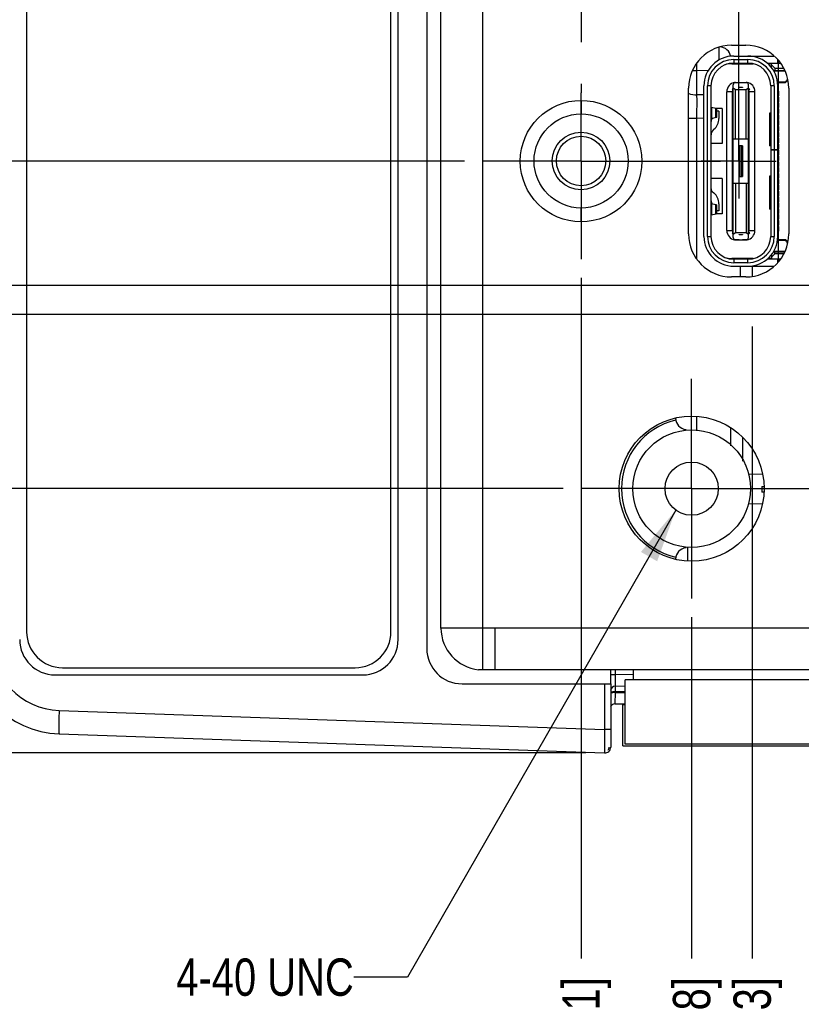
# Model space of a CAD drawing. Header units: inches. Extents: x 0 to 34, y 0 to 22.
# Tile 4 of 39: x 8.1 to 10.7, y 7.4 to 10.7. Entities that reach past the tile are written whole.
import ezdxf

# ---------------------------------------------------------------- set-up
doc = ezdxf.new("R2010")
doc.units = ezdxf.units.IN
doc.header["$LTSCALE"] = 1.87
doc.header["$MEASUREMENT"] = 0
doc.linetypes.add('CENTER', pattern=[0.6, 0.375, -0.075, 0.075, -0.075])
doc.layers.get('0').update_dxf_attribs({"linetype": 'CONTINUOUS'})
for name, color, linetype in [('02___PRT_ALL_AXES', 7, 'CONTINUOUS'), ('DEFAULT_1', 7, 'CENTER'), ('DETAIL', 7, 'CONTINUOUS'), ('DIMENSIONS', 7, 'CONTINUOUS'), ('THREAD', 7, 'CONTINUOUS')]:
    doc.layers.add(name, color=color, linetype=linetype)
doc.styles.get("Standard").update_dxf_attribs({"font": 'txt', "width": 0.8})
doc.dimstyles.new('DIMSTYLE_1', dxfattribs={"dimtxt": 0.125, "dimasz": 0.18, "dimexe": 0.125, "dimexo": 0.0625, "dimgap": 0.03125, "dimtad": 0, "dimtih": 1, "dimtoh": 1, "dimlfac": 0.5, "dimzin": 4, "dimdsep": 46, "dimtxsty": 'STANDARD', "dimblk": '_FILLED', "dimblk1": '_FILLED', "dimblk2": '_FILLED', "dimcen": 0.09, "dimadec": 0, "dimazin": 0, "dimtp": 0.001, "dimtm": 0.001, "dimtfac": 1, "dimtofl": 0, "dimtmove": 0, "dimatfit": 3, "dimldrblk": '_FILLED', "dimfxl": 1, "dimtolj": 1, "dimtzin": 4, "dimarcsym": 0})
doc.dimstyles.new('DIMSTYLE_3', dxfattribs={"dimtxt": 0.125, "dimasz": 0.18, "dimexe": 0.125, "dimexo": 0.0625, "dimgap": 0.03125, "dimtad": 0, "dimtih": 1, "dimtoh": 1, "dimlfac": 0.5, "dimzin": 4, "dimdsep": 46, "dimtxsty": 'STANDARD', "dimblk": '_FILLED', "dimblk1": '_FILLED', "dimblk2": '_FILLED', "dimcen": 0.09, "dimadec": 0, "dimazin": 0, "dimtp": 0.01, "dimtm": 0.01, "dimtfac": 1, "dimtofl": 0, "dimtmove": 0, "dimatfit": 3, "dimldrblk": '_FILLED', "dimfxl": 1, "dimtolj": 1, "dimtzin": 4, "dimarcsym": 0})
doc.dimstyles.get("Standard").update_dxf_attribs({"dimtxt": 0.125, "dimasz": 0.18, "dimexe": 0.125, "dimexo": 0.0625, "dimgap": 0.09, "dimtad": 0, "dimtih": 1, "dimtoh": 1, "dimdec": 3, "dimzin": 4, "dimdsep": 46, "dimtxsty": 'STANDARD', "dimblk": '_FILLED', "dimblk1": '_FILLED', "dimblk2": '_FILLED', "dimcen": 0.09, "dimadec": 0, "dimazin": 0, "dimtol": 1, "dimtp": 0.01, "dimtm": 0.01, "dimtfac": 1, "dimtdec": 3, "dimtofl": 0, "dimtmove": 0, "dimatfit": 3, "dimldrblk": '_FILLED', "dimfxl": 1, "dimtolj": 1, "dimtzin": 4, "dimarcsym": 0})

# ---------------------------------------------------------------- blocks, each defined once
blk = doc.blocks.new('*D0')
at = {"layer": 'DIMENSIONS', "color": 2, "linetype": 'CONTINUOUS'}
blk.add_line((9.9648, 9.7926), (9.9648, 7.5131), dxfattribs=at)
at = {"layer": 'DIMENSIONS', "color": 2, "linetype": 'CONTINUOUS', "insert": (9.9023, 7.4506), "char_height": 0.125, "width": 1.125, "attachment_point": 3, "rotation": 90, "line_spacing_factor": 0.9}
blk.add_mtext('1.03{\\Ftxt.shx;\\W1.000000;\\H0.125000; }[26.1]', dxfattribs=at)
blk = doc.blocks.new('_FILLED')
at = {"color": 0, "linetype": 'BYBLOCK'}
blk.add_solid([(0, 0), (-1, 0.174), (-1, -0.174)], dxfattribs=at)
blk = doc.blocks.new('*D2')
at = {"layer": 'DIMENSIONS', "color": 2, "linetype": 'CONTINUOUS'}
blk.add_line((10.335, 8.6563), (10.335, 7.5131), dxfattribs=at)
at = {"layer": 'DIMENSIONS', "color": 2, "linetype": 'CONTINUOUS', "insert": (10.2725, 7.4506), "char_height": 0.125, "width": 1.125, "attachment_point": 3, "rotation": 90, "line_spacing_factor": 0.9}
blk.add_mtext('1.21{\\Ftxt.shx;\\W1.000000;\\H0.125000; }[30.8]', dxfattribs=at)
blk = doc.blocks.new('*D3')
at = {"layer": 'DIMENSIONS', "color": 2, "linetype": 'CONTINUOUS'}
blk.add_line((10.5379, 9.6294), (10.5379, 7.5131), dxfattribs=at)
at = {"layer": 'DIMENSIONS', "color": 2, "linetype": 'CONTINUOUS', "insert": (10.4754, 7.4506), "char_height": 0.125, "width": 1.125, "attachment_point": 3, "rotation": 90, "line_spacing_factor": 0.9}
blk.add_mtext('1.31{\\Ftxt.shx;\\W1.000000;\\H0.125000; }[33.3]', dxfattribs=at)
blk = doc.blocks.new('*D4')
at = {"layer": 'DIMENSIONS', "color": 2, "linetype": 'CONTINUOUS'}
blk.add_line((11.3638, 8.8989), (11.3638, 7.5131), dxfattribs=at)
at = {"layer": 'DIMENSIONS', "color": 2, "linetype": 'CONTINUOUS', "insert": (11.3013, 7.4506), "char_height": 0.125, "width": 1.125, "attachment_point": 3, "rotation": 90, "line_spacing_factor": 0.9}
blk.add_mtext('1.73{\\Ftxt.shx;\\W1.000000;\\H0.125000; }[43.8]', dxfattribs=at)
blk = doc.blocks.new('*D5')
at = {"layer": 'DIMENSIONS', "color": 2, "linetype": 'CONTINUOUS'}
blk.add_line((12.8268, 9.4819), (12.8268, 7.5131), dxfattribs=at)
at = {"layer": 'DIMENSIONS', "color": 2, "linetype": 'CONTINUOUS', "insert": (12.7643, 7.4506), "char_height": 0.125, "width": 1.125, "attachment_point": 3, "rotation": 90, "line_spacing_factor": 0.9}
blk.add_mtext('2.46{\\Ftxt.shx;\\W1.000000;\\H0.125000; }[62.4]', dxfattribs=at)
blk = doc.blocks.new('*D6')
at = {"layer": 'DIMENSIONS', "color": 2, "linetype": 'CONTINUOUS'}
blk.add_line((14.6988, 9.5799), (14.6988, 7.5131), dxfattribs=at)
at = {"layer": 'DIMENSIONS', "color": 2, "linetype": 'CONTINUOUS', "insert": (14.6363, 7.4506), "char_height": 0.125, "width": 1.125, "attachment_point": 3, "rotation": 90, "line_spacing_factor": 0.9}
blk.add_mtext('3.39{\\Ftxt.shx;\\W1.000000;\\H0.125000; }[86.2]', dxfattribs=at)
blk = doc.blocks.new('*D7')
at = {"layer": 'DIMENSIONS', "color": 2, "linetype": 'CONTINUOUS'}
for p, q in [((14.6688, 11.0819), (14.6688, 10.9289)), ((14.6688, 10.9289), (14.191, 10.7072)), ((14.191, 10.7072), (14.191, 7.5131))]:
    blk.add_line(p, q, dxfattribs=at)
at = {"layer": 'DIMENSIONS', "color": 2, "linetype": 'CONTINUOUS', "insert": (14.1285, 7.4506), "char_height": 0.125, "width": 1.125, "attachment_point": 3, "rotation": 90, "line_spacing_factor": 0.9}
blk.add_mtext('3.38{\\Ftxt.shx;\\W1.000000;\\H0.125000; }[85.8]', dxfattribs=at)
blk = doc.blocks.new('*D8')
at = {"layer": 'DIMENSIONS', "color": 2, "linetype": 'CONTINUOUS'}
blk.add_line((9.9047, 9.0866), (7.101, 9.0866), dxfattribs=at)
at = {"layer": 'DIMENSIONS', "color": 2, "linetype": 'CONTINUOUS', "insert": (7.0385, 9.1491), "char_height": 0.125, "width": 1.025, "attachment_point": 3, "line_spacing_factor": 0.9}
blk.add_mtext('.44{\\Ftxt.shx;\\W1.000000;\\H0.125000; }[11.2]', dxfattribs=at)
blk = doc.blocks.new('*D9')
at = {"layer": 'DIMENSIONS', "color": 2, "linetype": 'CONTINUOUS'}
blk.add_line((9.9812, 8.2013), (7.101, 8.2013), dxfattribs=at)
at = {"layer": 'DIMENSIONS', "color": 2, "linetype": 'CONTINUOUS', "insert": (7.0385, 8.2638), "char_height": 0.125, "width": 0.725, "attachment_point": 3, "line_spacing_factor": 0.9}
blk.add_mtext('.00{\\Ftxt.shx;\\W1.000000;\\H0.125000; }[0]', dxfattribs=at)
blk = doc.blocks.new('*D10')
at = {"layer": 'DIMENSIONS', "color": 2, "linetype": 'CONTINUOUS'}
blk.add_line((14.5111, 9.7676), (7.101, 9.7676), dxfattribs=at)
at = {"layer": 'DIMENSIONS', "color": 2, "linetype": 'CONTINUOUS', "insert": (7.0385, 9.8301), "char_height": 0.125, "width": 1.025, "attachment_point": 3, "line_spacing_factor": 0.9}
blk.add_mtext('.78{\\Ftxt.shx;\\W1.000000;\\H0.125000; }[19.9]', dxfattribs=at)
blk = doc.blocks.new('*D11')
at = {"layer": 'DIMENSIONS', "color": 2, "linetype": 'CONTINUOUS'}
blk.add_line((9.5739, 10.1836), (7.101, 10.1836), dxfattribs=at)
at = {"layer": 'DIMENSIONS', "color": 2, "linetype": 'CONTINUOUS', "insert": (7.0385, 10.2461), "char_height": 0.125, "width": 1.025, "attachment_point": 3, "line_spacing_factor": 0.9}
blk.add_mtext('.99{\\Ftxt.shx;\\W1.000000;\\H0.125000; }[25.2]', dxfattribs=at)
blk = doc.blocks.new('*D12')
at = {"layer": 'DIMENSIONS', "color": 2, "linetype": 'CONTINUOUS'}
blk.add_line((9.5844, 11.2836), (7.101, 11.2836), dxfattribs=at)
at = {"layer": 'DIMENSIONS', "color": 2, "linetype": 'CONTINUOUS', "insert": (7.0385, 11.3461), "char_height": 0.125, "width": 1.125, "attachment_point": 3, "line_spacing_factor": 0.9}
blk.add_mtext('1.54{\\Ftxt.shx;\\W1.000000;\\H0.125000; }[39.1]', dxfattribs=at)
blk = doc.blocks.new('*D13')
at = {"layer": 'DIMENSIONS', "color": 2, "linetype": 'CONTINUOUS'}
for p, q in [((11.8361, 11.2696), (11.7242, 11.1175)), ((14.4811, 11.2696), (11.8361, 11.2696)), ((11.7242, 11.1175), (7.101, 11.1175))]:
    blk.add_line(p, q, dxfattribs=at)
at = {"layer": 'DIMENSIONS', "color": 2, "linetype": 'CONTINUOUS', "insert": (7.0385, 11.18), "char_height": 0.125, "width": 0.925, "attachment_point": 3, "line_spacing_factor": 0.9}
blk.add_mtext('1.53{\\Ftxt.shx;\\W1.000000;\\H0.125000; }[39]', dxfattribs=at)
blk = doc.blocks.new('*D14')
at = {"layer": 'DIMENSIONS', "color": 2, "linetype": 'CONTINUOUS'}
blk.add_line((12.6391, 10.9696), (7.101, 10.9696), dxfattribs=at)
at = {"layer": 'DIMENSIONS', "color": 2, "linetype": 'CONTINUOUS', "insert": (7.0385, 11.0321), "char_height": 0.125, "width": 1.125, "attachment_point": 3, "line_spacing_factor": 0.9}
blk.add_mtext('1.38{\\Ftxt.shx;\\W1.000000;\\H0.125000; }[35.2]', dxfattribs=at)
blk = doc.blocks.new('*D15')
at = {"layer": 'DIMENSIONS', "color": 2, "linetype": 'CONTINUOUS'}
blk.add_line((9.9463, 12.1196), (7.101, 12.1196), dxfattribs=at)
at = {"layer": 'DIMENSIONS', "color": 2, "linetype": 'CONTINUOUS', "insert": (7.0385, 12.1821), "char_height": 0.125, "width": 1.125, "attachment_point": 3, "line_spacing_factor": 0.9}
blk.add_mtext('1.96{\\Ftxt.shx;\\W1.000000;\\H0.125000; }[49.8]', dxfattribs=at)
blk = doc.blocks.new('*D16')
at = {"layer": 'DIMENSIONS', "color": 2, "linetype": 'CONTINUOUS'}
blk.add_line((10.2073, 12.9944), (7.101, 12.9944), dxfattribs=at)
at = {"layer": 'DIMENSIONS', "color": 2, "linetype": 'CONTINUOUS', "insert": (7.0385, 13.0569), "char_height": 0.125, "width": 1.125, "attachment_point": 3, "line_spacing_factor": 0.9}
blk.add_mtext('2.40{\\Ftxt.shx;\\W1.000000;\\H0.125000; }[60.9]', dxfattribs=at)
blk = doc.blocks.new('*D17')
at = {"layer": 'DIMENSIONS', "color": 2, "linetype": 'CONTINUOUS'}
blk.add_line((11.1112, 14.4016), (7.101, 14.4016), dxfattribs=at)
at = {"layer": 'DIMENSIONS', "color": 2, "linetype": 'CONTINUOUS', "insert": (7.0385, 14.4641), "char_height": 0.125, "width": 1.125, "attachment_point": 3, "line_spacing_factor": 0.9}
blk.add_mtext('3.10{\\Ftxt.shx;\\W1.000000;\\H0.125000; }[78.7]', dxfattribs=at)
blk = doc.blocks.new('*D18')
at = {"layer": 'DIMENSIONS', "color": 2, "linetype": 'CONTINUOUS'}
for p, q in [((7.2772, 14.0138), (7.101, 14.0138)), ((7.5957, 13.8696), (7.2772, 14.0138)), ((9.9463, 13.8696), (7.5957, 13.8696))]:
    blk.add_line(p, q, dxfattribs=at)
at = {"layer": 'DIMENSIONS', "color": 2, "linetype": 'CONTINUOUS', "insert": (7.0385, 14.0763), "char_height": 0.125, "width": 0.925, "attachment_point": 3, "line_spacing_factor": 0.9}
blk.add_mtext('2.83{\\Ftxt.shx;\\W1.000000;\\H0.125000; }[72]', dxfattribs=at)
blk = doc.blocks.new('*D19')
at = {"layer": 'DIMENSIONS', "color": 2, "linetype": 'CONTINUOUS'}
blk.add_line((12.6853, 12.7396), (7.101, 12.7396), dxfattribs=at)
at = {"layer": 'DIMENSIONS', "color": 2, "linetype": 'CONTINUOUS', "insert": (7.0385, 12.8021), "char_height": 0.125, "width": 1.125, "attachment_point": 3, "line_spacing_factor": 0.9}
blk.add_mtext('2.27{\\Ftxt.shx;\\W1.000000;\\H0.125000; }[57.6]', dxfattribs=at)
blk = doc.blocks.new('*D20')
at = {"layer": 'DIMENSIONS', "color": 2, "linetype": 'CONTINUOUS'}
blk.add_line((12.6853, 13.8396), (7.101, 13.8396), dxfattribs=at)
at = {"layer": 'DIMENSIONS', "color": 2, "linetype": 'CONTINUOUS', "insert": (7.0385, 13.9021), "char_height": 0.125, "width": 1.125, "attachment_point": 3, "line_spacing_factor": 0.9}
blk.add_mtext('2.82{\\Ftxt.shx;\\W1.000000;\\H0.125000; }[71.6]', dxfattribs=at)
blk = doc.blocks.new('*D21')
at = {"layer": 'DIMENSIONS', "color": 2, "linetype": 'CONTINUOUS'}
blk.add_line((14.4811, 14.2146), (7.101, 14.2146), dxfattribs=at)
at = {"layer": 'DIMENSIONS', "color": 2, "linetype": 'CONTINUOUS', "insert": (7.0385, 14.2771), "char_height": 0.125, "width": 1.125, "attachment_point": 3, "line_spacing_factor": 0.9}
blk.add_mtext('3.01{\\Ftxt.shx;\\W1.000000;\\H0.125000; }[76.4]', dxfattribs=at)
blk = doc.blocks.new('*D22')
at = {"layer": 'DIMENSIONS', "color": 2, "linetype": 'CONTINUOUS'}
blk.add_line((14.1536, 13.3196), (7.101, 13.3196), dxfattribs=at)
at = {"layer": 'DIMENSIONS', "color": 2, "linetype": 'CONTINUOUS', "insert": (7.0385, 13.3821), "char_height": 0.125, "width": 0.925, "attachment_point": 3, "line_spacing_factor": 0.9}
blk.add_mtext('2.56{\\Ftxt.shx;\\W1.000000;\\H0.125000; }[65]', dxfattribs=at)
blk = doc.blocks.new('*D23')
at = {"layer": 'DIMENSIONS', "color": 2, "linetype": 'CONTINUOUS'}
for p, q in [((7.5789, 9.6696), (7.366, 9.5632)), ((12.6391, 9.6696), (7.5789, 9.6696)), ((7.366, 9.5632), (7.101, 9.5632))]:
    blk.add_line(p, q, dxfattribs=at)
at = {"layer": 'DIMENSIONS', "color": 2, "linetype": 'CONTINUOUS', "insert": (7.0385, 9.6257), "char_height": 0.125, "width": 1.025, "attachment_point": 3, "line_spacing_factor": 0.9}
blk.add_mtext('.73{\\Ftxt.shx;\\W1.000000;\\H0.125000; }[18.6]', dxfattribs=at)
blk = doc.blocks.new('*D31')
at = {"layer": 'DIMENSIONS', "color": 2, "linetype": 'CONTINUOUS'}
blk.add_line((17.2625, 10.1541), (17.2625, 7.5131), dxfattribs=at)
at = {"layer": 'DIMENSIONS', "color": 2, "linetype": 'CONTINUOUS', "insert": (17.2, 7.4506), "char_height": 0.125, "width": 1.225, "attachment_point": 3, "rotation": 90, "line_spacing_factor": 0.9}
blk.add_mtext('4.68{\\Ftxt.shx;\\W1.000000;\\H0.125000; }[118.7]', dxfattribs=at)
blk = doc.blocks.new('*D32')
at = {"layer": 'DIMENSIONS', "color": 2, "linetype": 'CONTINUOUS'}
blk.add_line((19.3725, 10.1541), (19.3725, 7.5131), dxfattribs=at)
at = {"layer": 'DIMENSIONS', "color": 2, "linetype": 'CONTINUOUS', "insert": (19.31, 7.4506), "char_height": 0.125, "width": 1.225, "attachment_point": 3, "rotation": 90, "line_spacing_factor": 0.9}
blk.add_mtext('5.73{\\Ftxt.shx;\\W1.000000;\\H0.125000; }[145.5]', dxfattribs=at)
blk = doc.blocks.new('*D33')
at = {"layer": 'DIMENSIONS', "color": 2, "linetype": 'CONTINUOUS'}
blk.add_line((21.4825, 10.1541), (21.4825, 7.5131), dxfattribs=at)
at = {"layer": 'DIMENSIONS', "color": 2, "linetype": 'CONTINUOUS', "insert": (21.42, 7.4506), "char_height": 0.125, "width": 1.225, "attachment_point": 3, "rotation": 90, "line_spacing_factor": 0.9}
blk.add_mtext('6.79{\\Ftxt.shx;\\W1.000000;\\H0.125000; }[172.3]', dxfattribs=at)
blk = doc.blocks.new('*D34')
at = {"layer": 'DIMENSIONS', "color": 2, "linetype": 'CONTINUOUS'}
blk.add_line((23.5925, 10.1541), (23.5925, 7.5131), dxfattribs=at)
at = {"layer": 'DIMENSIONS', "color": 2, "linetype": 'CONTINUOUS', "insert": (23.53, 7.4506), "char_height": 0.125, "width": 1.225, "attachment_point": 3, "rotation": 90, "line_spacing_factor": 0.9}
blk.add_mtext('7.84{\\Ftxt.shx;\\W1.000000;\\H0.125000; }[199.1]', dxfattribs=at)
blk = doc.blocks.new('*D36')
at = {"layer": 'DIMENSIONS', "color": 2, "linetype": 'CONTINUOUS'}
blk.add_line((20.4276, 10.534), (20.4276, 7.5131), dxfattribs=at)
at = {"layer": 'DIMENSIONS', "color": 2, "linetype": 'CONTINUOUS', "insert": (20.3651, 7.4506), "char_height": 0.125, "width": 1.225, "attachment_point": 3, "rotation": 90, "line_spacing_factor": 0.9}
blk.add_mtext('6.26{\\Ftxt.shx;\\W1.000000;\\H0.125000; }[158.9]', dxfattribs=at)

msp = doc.modelspace()

# ---------------------------------------------------------------- linework, layer by layer
at = {"color": 3, "linetype": 'CONTINUOUS'}
for p, q in [((9.6356, 8.4803), (9.6356, 14.8589)), ((9.4956, 8.6196), (9.4956, 14.7196)), ((9.6756, 8.6196), (9.4956, 8.6196)), ((9.6756, 8.6196), (9.6756, 8.4796)), ((9.6356, 8.4803), (9.6217, 8.4803)), ((9.6756, 8.4796), (9.6356, 8.4796)), ((10.1388, 8.4796), (10.1388, 8.4466))]:
    msp.add_line(p, q, dxfattribs=at)
at = {"color": 7, "linetype": 'CONTINUOUS'}
for p, q in [((9.4479, 14.788), (9.4479, 8.5512)), ((8.1076, 14.7324), (8.1076, 8.607)), ((9.3281, 8.607), (9.3281, 14.7324)), ((10.4764, 10.5356), (10.6107, 10.5356)), ((10.4764, 10.5237), (10.4764, 10.5119)), ((10.4764, 10.5237), (10.5237, 10.5237)), ((10.5237, 10.5119), (10.5237, 10.5237)), ((10.6237, 10.5119), (10.6237, 10.5229)), ((10.3907, 10.4867), (10.3527, 10.4861)), ((10.4671, 10.511), (10.4671, 10.5097)), ((10.4694, 10.51), (10.5402, 10.51)), ((10.4764, 10.5119), (10.5237, 10.5119)), ((10.5882, 10.5119), (10.6321, 10.5119)), ((10.6024, 10.51), (10.5902, 10.51)), ((10.6024, 10.4968), (10.6024, 10.51)), ((10.6136, 10.4946), (10.6024, 10.5058)), ((10.6089, 10.4875), (10.6466, 10.4875)), ((10.6136, 10.4946), (10.6136, 10.4875)), ((10.6136, 10.4946), (10.6436, 10.4946)), ((10.3527, 10.4861), (10.3385, 10.4861)), ((10.3527, 10.4056), (10.3527, 10.4861)), ((10.6477, 10.4848), (10.6107, 10.4848)), ((10.6497, 10.4466), (10.6573, 10.4542)), ((10.3764, 9.9316), (10.3764, 10.4356)), ((10.3883, 9.9316), (10.3883, 10.4356)), ((10.4001, 10.4356), (10.3883, 10.4356)), ((10.4001, 9.9316), (10.4001, 10.4356)), ((10.4705, 10.4237), (10.4745, 10.4237)), ((10.4725, 10.4159), (10.4745, 10.4237)), ((10.4745, 9.9277), (10.4745, 10.4395)), ((10.4745, 10.4291), (10.4824, 10.4234)), ((10.4942, 10.4462), (10.4783, 10.4462)), ((10.4824, 10.4474), (10.5178, 10.4474)), ((10.4824, 10.2584), (10.4824, 10.4234)), ((10.4824, 10.4234), (10.5178, 10.4234)), ((10.4942, 10.4474), (10.4942, 10.4462)), ((10.4942, 10.4299), (10.4942, 10.4309)), ((10.4942, 10.4309), (10.506, 10.4309)), ((10.506, 10.4299), (10.4942, 10.4299)), ((10.506, 10.4462), (10.506, 10.4474)), ((10.5218, 10.4462), (10.506, 10.4462)), ((10.506, 10.4309), (10.506, 10.4299)), ((10.5178, 10.4234), (10.5257, 10.4291)), ((10.5178, 10.2584), (10.5178, 10.4234)), ((10.5257, 9.9277), (10.5257, 10.4395)), ((10.5276, 10.4159), (10.5257, 10.4237)), ((10.5257, 10.4237), (10.5296, 10.4237)), ((10.6001, 10.4356), (10.6001, 9.9316)), ((10.6119, 10.4356), (10.6001, 10.4356)), ((10.6119, 10.4356), (10.6119, 10.223)), ((10.6225, 10.4493), (10.6497, 10.4493)), ((10.6227, 10.4466), (10.6497, 10.4466)), ((10.6237, 9.9316), (10.6237, 10.4356)), ((10.6497, 10.4466), (10.6497, 10.4493)), ((10.3764, 10.406), (10.3527, 10.4056)), ((10.4528, 9.9513), (10.4528, 10.4159)), ((10.4725, 10.4159), (10.4528, 10.4159)), ((10.4725, 9.9513), (10.4725, 10.4159)), ((10.4745, 10.4108), (10.4725, 10.4108)), ((10.4725, 10.3895), (10.4745, 10.3895)), ((10.5276, 10.4108), (10.5257, 10.4108)), ((10.5257, 10.3895), (10.5276, 10.3895)), ((10.5276, 9.9513), (10.5276, 10.4159)), ((10.5473, 10.4159), (10.5276, 10.4159)), ((10.5473, 9.9513), (10.5473, 10.4159)), ((10.6261, 10.4178), (10.6237, 10.4178)), ((10.6237, 10.4021), (10.6261, 10.4021)), ((10.6261, 10.3982), (10.6237, 10.3982)), ((10.6261, 10.4178), (10.6261, 10.4021)), ((10.6261, 10.3982), (10.6261, 10.3824)), ((9.9649, 10.387), (9.9649, 10.3415)), ((10.4016, 10.3647), (10.4001, 10.3647)), ((10.4015, 10.3647), (10.4015, 10.3253)), ((10.4016, 10.3647), (10.4166, 10.3609)), ((10.4166, 10.3292), (10.4166, 10.3609)), ((10.4379, 10.3604), (10.4188, 10.3604)), ((10.4195, 10.3301), (10.4195, 10.3599)), ((10.4379, 10.3604), (10.4379, 10.2423)), ((10.4745, 10.3714), (10.4725, 10.3714)), ((10.5276, 10.3714), (10.5257, 10.3714)), ((10.6237, 10.3824), (10.6261, 10.3824)), ((10.6261, 10.3785), (10.6237, 10.3785)), ((10.6237, 10.3627), (10.6261, 10.3627)), ((10.6261, 10.3588), (10.6237, 10.3588)), ((10.6261, 10.3785), (10.6261, 10.3627)), ((10.6261, 10.3588), (10.6261, 10.343)), ((10.3527, 10.3269), (10.3248, 10.3269)), ((10.3764, 10.3273), (10.3527, 10.3269)), ((10.3527, 9.8565), (10.3527, 10.3269)), ((10.4001, 10.3253), (10.4016, 10.3253)), ((10.4166, 10.3292), (10.4016, 10.3253)), ((10.4265, 10.3504), (10.4195, 10.3504)), ((10.4265, 10.3504), (10.4265, 10.3264)), ((10.4725, 10.3501), (10.4745, 10.3501)), ((10.4745, 10.332), (10.4725, 10.332)), ((10.5257, 10.3501), (10.5276, 10.3501)), ((10.5276, 10.332), (10.5257, 10.332)), ((10.5961, 10.3446), (10.5961, 10.2344)), ((10.6001, 10.3446), (10.5961, 10.3446)), ((10.6237, 10.343), (10.6261, 10.343)), ((10.6261, 10.3391), (10.6237, 10.3391)), ((10.6237, 10.3234), (10.6261, 10.3234)), ((10.6261, 10.3391), (10.6261, 10.3234)), ((10.4096, 10.2902), (10.4085, 10.2892)), ((10.4725, 10.3108), (10.4745, 10.3108)), ((10.4745, 10.2926), (10.4725, 10.2926)), ((10.5257, 10.3108), (10.5276, 10.3108)), ((10.5276, 10.2926), (10.5257, 10.2926)), ((10.6001, 10.3013), (10.5961, 10.3013)), ((10.6261, 10.3194), (10.6237, 10.3194)), ((10.6237, 10.3037), (10.6261, 10.3037)), ((10.6261, 10.2997), (10.6237, 10.2997)), ((10.6261, 10.3194), (10.6261, 10.3037)), ((10.6261, 10.2997), (10.6261, 10.284)), ((10.4725, 10.2714), (10.4745, 10.2714)), ((10.4745, 10.2584), (10.5257, 10.2584)), ((10.5257, 10.2714), (10.5276, 10.2714)), ((10.5961, 10.2777), (10.6001, 10.2777)), ((10.6237, 10.284), (10.6261, 10.284)), ((10.6261, 10.28), (10.6237, 10.28)), ((10.6237, 10.2643), (10.6261, 10.2643)), ((10.6261, 10.2604), (10.6237, 10.2604)), ((10.6261, 10.28), (10.6261, 10.2643)), ((10.6261, 10.2604), (10.6261, 10.2446)), ((10.4379, 10.2423), (10.4001, 10.2423)), ((10.4745, 10.2533), (10.4725, 10.2533)), ((10.4725, 10.232), (10.4745, 10.232)), ((10.4942, 10.2348), (10.4942, 10.1324)), ((10.506, 10.2348), (10.4942, 10.2348)), ((10.4973, 10.1324), (10.4973, 10.2348)), ((10.5028, 10.1324), (10.5028, 10.2348)), ((10.506, 10.2348), (10.506, 10.1324)), ((10.5276, 10.2533), (10.5257, 10.2533)), ((10.5257, 10.232), (10.5276, 10.232)), ((10.6001, 10.2344), (10.5961, 10.2344)), ((10.6001, 10.223), (10.6237, 10.223)), ((10.6237, 10.2446), (10.6261, 10.2446)), ((10.6261, 10.2407), (10.6237, 10.2407)), ((10.6237, 10.2249), (10.6261, 10.2249)), ((10.6261, 10.2407), (10.6261, 10.2249)), ((10.4745, 10.2139), (10.4725, 10.2139)), ((10.4725, 10.1926), (10.4745, 10.1926)), ((10.5276, 10.2139), (10.5257, 10.2139)), ((10.5257, 10.1926), (10.5276, 10.1926)), ((10.6237, 10.2206), (10.6001, 10.2206)), ((10.6119, 10.2206), (10.6119, 9.9316)), ((10.6261, 10.221), (10.6237, 10.221)), ((10.6237, 10.2052), (10.6261, 10.2052)), ((10.6261, 10.2013), (10.6237, 10.2013)), ((10.6261, 10.221), (10.6261, 10.2052)), ((10.6261, 10.2013), (10.6261, 10.1856)), ((10.4745, 10.1745), (10.4725, 10.1745)), ((10.5276, 10.1745), (10.5257, 10.1745)), ((10.6237, 10.1856), (10.6261, 10.1856)), ((10.6261, 10.1816), (10.6237, 10.1816)), ((10.6237, 10.1659), (10.6261, 10.1659)), ((10.6261, 10.1619), (10.6237, 10.1619)), ((10.6261, 10.1816), (10.6261, 10.1659)), ((10.6261, 10.1619), (10.6261, 10.1462)), ((10.4379, 10.1249), (10.4001, 10.1249)), ((10.4379, 10.1249), (10.4379, 10.0068)), ((10.4725, 10.1533), (10.4745, 10.1533)), ((10.4745, 10.1352), (10.4725, 10.1352)), ((10.4942, 10.1324), (10.506, 10.1324)), ((10.5257, 10.1533), (10.5276, 10.1533)), ((10.5276, 10.1352), (10.5257, 10.1352)), ((10.5961, 10.1328), (10.5961, 10.0226)), ((10.6001, 10.1328), (10.5961, 10.1328)), ((10.6237, 10.1462), (10.6261, 10.1462)), ((10.6261, 10.1423), (10.6237, 10.1423)), ((10.6237, 10.1265), (10.6261, 10.1265)), ((10.6261, 10.1423), (10.6261, 10.1265)), ((10.4725, 10.1139), (10.4745, 10.1139)), ((10.4745, 10.0958), (10.4725, 10.0958)), ((10.5257, 10.1088), (10.4745, 10.1088)), ((10.4824, 10.1088), (10.4824, 9.9437)), ((10.5178, 10.1088), (10.5178, 9.9437)), ((10.5257, 10.1139), (10.5276, 10.1139)), ((10.5276, 10.0958), (10.5257, 10.0958)), ((10.6261, 10.1226), (10.6237, 10.1226)), ((10.6237, 10.1068), (10.6261, 10.1068)), ((10.6261, 10.1029), (10.6237, 10.1029)), ((10.6261, 10.1226), (10.6261, 10.1068)), ((10.6261, 10.1029), (10.6261, 10.0871)), ((10.4043, 10.0815), (10.4096, 10.077)), ((10.4725, 10.0745), (10.4745, 10.0745)), ((10.5257, 10.0745), (10.5276, 10.0745)), ((10.6001, 10.0895), (10.5961, 10.0895)), ((10.5961, 10.0659), (10.6001, 10.0659)), ((10.6237, 10.0871), (10.6261, 10.0871)), ((10.6261, 10.0832), (10.6237, 10.0832)), ((10.6237, 10.0674), (10.6261, 10.0674)), ((10.6261, 10.0635), (10.6237, 10.0635)), ((10.6261, 10.0832), (10.6261, 10.0674)), ((10.6261, 10.0635), (10.6261, 10.0478)), ((9.9649, 9.9802), (9.9649, 10.0266)), ((10.4016, 10.0419), (10.4001, 10.0419)), ((10.4015, 10.0419), (10.4015, 10.0025)), ((10.4016, 10.0419), (10.4166, 10.038)), ((10.4166, 10.0063), (10.4166, 10.038)), ((10.4195, 10.0073), (10.4195, 10.0371)), ((10.4265, 10.0408), (10.4265, 10.0168)), ((10.4745, 10.0564), (10.4725, 10.0564)), ((10.4725, 10.0352), (10.4745, 10.0352)), ((10.5276, 10.0564), (10.5257, 10.0564)), ((10.5257, 10.0352), (10.5276, 10.0352)), ((10.6237, 10.0478), (10.6261, 10.0478)), ((10.6261, 10.0438), (10.6237, 10.0438)), ((10.6237, 10.0281), (10.6261, 10.0281)), ((10.6261, 10.0438), (10.6261, 10.0281)), ((10.4001, 10.0025), (10.4016, 10.0025)), ((10.4166, 10.0063), (10.4016, 10.0025)), ((10.4379, 10.0068), (10.4188, 10.0068)), ((10.4265, 10.0168), (10.4195, 10.0168)), ((10.4745, 10.0171), (10.4725, 10.0171)), ((10.4725, 9.9958), (10.4745, 9.9958)), ((10.5276, 10.0171), (10.5257, 10.0171)), ((10.5257, 9.9958), (10.5276, 9.9958)), ((10.6001, 10.0226), (10.5961, 10.0226)), ((10.6261, 10.0241), (10.6237, 10.0241)), ((10.6237, 10.0084), (10.6261, 10.0084)), ((10.6261, 10.0045), (10.6237, 10.0045)), ((10.6261, 10.0241), (10.6261, 10.0084)), ((10.6261, 10.0045), (10.6261, 9.9887)), ((10.4745, 9.9777), (10.4725, 9.9777)), ((10.5276, 9.9777), (10.5257, 9.9777)), ((10.6237, 9.9887), (10.6261, 9.9887)), ((10.6261, 9.9848), (10.6237, 9.9848)), ((10.6237, 9.969), (10.6261, 9.969)), ((10.6261, 9.9651), (10.6237, 9.9651)), ((10.6261, 9.9848), (10.6261, 9.969)), ((10.6261, 9.9651), (10.6261, 9.9493)), ((10.3883, 9.9316), (10.4001, 9.9316)), ((10.4528, 9.9513), (10.4725, 9.9513)), ((10.4745, 9.9434), (10.4705, 9.9434)), ((10.4725, 9.9564), (10.4745, 9.9564)), ((10.4745, 9.9434), (10.4725, 9.9513)), ((10.4824, 9.9437), (10.4745, 9.9381)), ((10.5178, 9.9437), (10.4824, 9.9437)), ((10.4942, 9.9363), (10.4942, 9.9373)), ((10.4942, 9.9373), (10.506, 9.9373)), ((10.506, 9.9363), (10.4942, 9.9363)), ((10.506, 9.9373), (10.506, 9.9363)), ((10.5257, 9.9381), (10.5178, 9.9437)), ((10.5257, 9.9564), (10.5276, 9.9564)), ((10.5257, 9.9434), (10.5276, 9.9513)), ((10.5296, 9.9434), (10.5257, 9.9434)), ((10.5276, 9.9513), (10.5473, 9.9513)), ((10.6001, 9.9316), (10.6119, 9.9316)), ((10.6237, 9.9493), (10.6261, 9.9493)), ((10.4783, 9.9209), (10.4942, 9.9209)), ((10.4824, 9.9198), (10.5178, 9.9198)), ((10.4942, 9.9209), (10.4942, 9.9198)), ((10.506, 9.9198), (10.506, 9.9209)), ((10.506, 9.9209), (10.5218, 9.9209)), ((10.6497, 9.9179), (10.6225, 9.9179)), ((10.6227, 9.9206), (10.6497, 9.9206)), ((10.6497, 9.9179), (10.6497, 9.9206)), ((10.6497, 9.9206), (10.6573, 9.9129)), ((10.6024, 9.8614), (10.6136, 9.8726)), ((10.6024, 9.8704), (10.6024, 9.8572)), ((10.6089, 9.8797), (10.6465, 9.8797)), ((10.6107, 9.8824), (10.6477, 9.8824)), ((10.6136, 9.8726), (10.6136, 9.8797)), ((10.6436, 9.8726), (10.6136, 9.8726)), ((10.5402, 9.8572), (10.4694, 9.8572)), ((10.4764, 9.8552), (10.4764, 9.8434)), ((10.5237, 9.8552), (10.4764, 9.8552)), ((10.5237, 9.8434), (10.4764, 9.8434)), ((10.4764, 9.8316), (10.6106, 9.8316)), ((10.4979, 9.8572), (10.4979, 9.8552)), ((10.4979, 9.8316), (10.4979, 9.7956)), ((10.5237, 9.8434), (10.5237, 9.8552)), ((10.5379, 9.8329), (10.5379, 9.7984)), ((10.6321, 9.8552), (10.5882, 9.8552)), ((10.6024, 9.8572), (10.5902, 9.8572)), ((10.6237, 9.8443), (10.6237, 9.8552)), ((10.3527, 9.2807), (10.3527, 9.3271)), ((10.4664, 9.2303), (10.4664, 9.2893)), ((10.5064, 9.1787), (10.5064, 9.2586)), ((10.5717, 9.1341), (10.5243, 9.1353)), ((10.5706, 9.0943), (10.5706, 9.0746)), ((10.5706, 9.0943), (10.5769, 9.0943)), ((10.5763, 9.0746), (10.5706, 9.0746)), ((10.5242, 9.0372), (10.5712, 9.036)), ((10.3228, 8.8454), (10.3228, 8.8881)), ((8.2276, 8.487), (9.2081, 8.487)), ((10.0794, 8.4796), (10.0794, 8.4646)), ((10.0641, 8.4646), (10.0794, 8.4646)), ((10.0794, 8.4646), (10.139, 8.4656)), ((10.1128, 8.2306), (10.1128, 8.4466)), ((15.7728, 8.4466), (10.1128, 8.4466)), ((9.566, 8.4331), (10.0641, 8.4331)), ((10.0437, 8.4331), (10.0437, 8.28)), ((10.0641, 8.4331), (10.0641, 8.221)), ((10.0794, 8.425), (10.0793, 8.4058)), ((10.0795, 8.4252), (10.1132, 8.4258)), ((10.0637, 8.4058), (10.0714, 8.4059)), ((10.0637, 8.404), (10.0714, 8.4041)), ((10.0793, 8.4039), (10.0778, 8.3656)), ((10.0793, 8.4058), (10.0793, 8.4039)), ((10.1128, 8.4058), (10.0793, 8.4058)), ((10.0793, 8.4039), (10.1128, 8.4039)), ((8.2165, 8.3438), (10.0437, 8.28)), ((10.0778, 8.3656), (10.1128, 8.3656)), ((10.1043, 8.2254), (10.1043, 8.3656)), ((10.1043, 8.3635), (10.1128, 8.3635)), ((10.0641, 8.28), (10.0437, 8.28)), ((8.2165, 8.2651), (10.0437, 8.2013)), ((10.1043, 8.2254), (15.8263, 8.2254)), ((15.7728, 8.2306), (10.1128, 8.2306))]:
    msp.add_line(p, q, dxfattribs=at)
at = {"color": 7, "linetype": 'CONTINUOUS', "true_color": 0x34a0ef}
for p, q in [((10.6261, 10.4178), (10.6261, 10.5198)), ((10.6261, 10.3982), (10.6261, 10.4021)), ((10.6261, 10.3785), (10.6261, 10.3824)), ((10.6261, 10.3588), (10.6261, 10.3627)), ((10.6261, 10.3391), (10.6261, 10.343)), ((10.6261, 10.3194), (10.6261, 10.3234)), ((10.6261, 10.2997), (10.6261, 10.3037)), ((10.6261, 10.28), (10.6261, 10.284)), ((10.6261, 10.2604), (10.6261, 10.2643)), ((10.6261, 10.2407), (10.6261, 10.2446)), ((10.6261, 10.221), (10.6261, 10.2249)), ((10.6261, 10.2013), (10.6261, 10.2052)), ((10.6261, 10.1816), (10.6261, 10.1856)), ((10.6261, 10.1619), (10.6261, 10.1659)), ((10.6261, 10.1423), (10.6261, 10.1462)), ((10.6261, 10.1226), (10.6261, 10.1265)), ((10.6261, 10.1029), (10.6261, 10.1068)), ((10.6261, 10.0832), (10.6261, 10.0871)), ((10.6261, 10.0635), (10.6261, 10.0674)), ((10.6261, 10.0438), (10.6261, 10.0478)), ((10.6261, 10.0241), (10.6261, 10.0281)), ((10.6261, 10.0045), (10.6261, 10.0084)), ((10.6261, 9.9848), (10.6261, 9.9887)), ((10.6261, 9.9651), (10.6261, 9.969)), ((10.6261, 9.8474), (10.6261, 9.9493))]:
    msp.add_line(p, q, dxfattribs=at)
at = {"color": 7, "linetype": 'CONTINUOUS'}
for centre, radius, start, end in [((10.4277, 10.5267), 0.0394, 9.9542, 87.7645), ((10.4764, 10.4356), 0.1, 90, 180), ((10.4764, 10.4356), 0.0882, 90, 180), ((10.5237, 10.4356), 0.1, 0, 90), ((10.5237, 10.4356), 0.0882, 0, 90), ((5.3275, 10.5647), 5.0258, 359.104, 359.3921), ((10.4764, 10.4356), 0.0764, 90, 180), ((10.4694, 10.4391), 0.0709, 90, 108.4413), ((10.5237, 10.4356), 0.0764, 0, 90), ((10.5316, 10.4391), 0.0709, 79.5276, 90), ((10.4843, 10.4159), 0.0315, 98.5904, 180), ((10.4843, 10.4159), 0.0159, 128.6439, 150.3007), ((10.4824, 10.4395), 0.00787, 90, 180), ((10.5178, 10.4395), 0.00787, 0, 90), ((10.5158, 10.4159), 0.0315, 0.0001, 81.3623), ((10.5158, 10.4159), 0.0159, 29.6993, 51.3561), ((10.3515, 10.4764), 0.0709, 248.25, 271), ((10.3793, 10.3264), 0.0236, 332.2268, 358.1801), ((10.3793, 10.3264), 0.0472, 310, 360), ((10.4237, 10.2711), 0.0236, 130, 180), ((10.4119, 10.0905), 0.0118, 180, 230), ((10.3793, 10.0408), 0.0472, 0, 50), ((10.3793, 10.0408), 0.0236, 1.8199, 27.7732), ((10.4764, 9.9316), 0.1, 180, 270), ((10.4764, 9.9316), 0.0882, 180, 270), ((10.4764, 9.9316), 0.0764, 180, 270), ((10.4843, 9.9513), 0.0315, 180, 261.3623), ((10.4843, 9.9513), 0.0159, 209.6993, 231.3561), ((10.4824, 9.9277), 0.00787, 180, 270), ((10.5178, 9.9277), 0.00787, 270, 360), ((10.5158, 9.9513), 0.0315, 278.5904, 360), ((10.5237, 9.9316), 0.1, 270, 360), ((10.5237, 9.9316), 0.0882, 270, 360), ((10.5237, 9.9316), 0.0764, 270, 360), ((10.5158, 9.9513), 0.0159, 308.6439, 330.3007), ((10.4694, 9.9281), 0.0709, 251.5586, 270), ((10.5316, 9.9281), 0.0709, 270, 280.4722), ((10.3365, 9.0866), 0.2362, 103.4954, 256.5033), ((10.32, 9.3243), 0.0394, 182.9167, 265), ((10.32, 8.8489), 0.0394, 95, 177.0254), ((8.2276, 8.607), 0.12, 180, 270), ((9.2081, 8.607), 0.12, 270, 360), ((8.2274, 8.5799), 0.315, 180, 268), ((8.2247, 8.5799), 0.2362, 180.0005, 267.9995), ((9.566, 8.5512), 0.1181, 180, 270), ((10.0794, 8.4092), 0.0157, 90, 174.1511), ((10.0654, 7.8873), 0.5187, 88.468, 89.3373), ((10.0654, 7.8854), 0.5187, 88.468, 89.3373), ((10.0778, 8.3498), 0.0157, 90, 152.7822), ((10.0444, 8.221), 0.0197, 268, 360), ((10.039, 8.2212), 0.0197, 328.3333, 358.5)]:
    msp.add_arc(centre, radius, start, end, dxfattribs=at)
at = {"color": 3, "linetype": 'CONTINUOUS'}
msp.add_arc((9.6356, 8.6196), 0.14, 180, 264.3311, dxfattribs=at)
at = {"color": 7, "linetype": 'CONTINUOUS'}
for points, knots in [([(10.4269, 10.5656), (10.4268, 10.5641), (10.4268, 10.5596), (10.4266, 10.5451), (10.4267, 10.5322), (10.4268, 10.5224)], [0, 0, 0, 0, 0.105275, 0.316929, 1, 1, 1, 1]), ([(10.6497, 10.4493), (10.6509, 10.4508), (10.6534, 10.4537), (10.6557, 10.4569), (10.6568, 10.4585)], [0, 0, 0, 0, 0.500067, 1, 1, 1, 1]), ([(10.3527, 10.3269), (10.3528, 10.332), (10.3529, 10.342), (10.3531, 10.3566), (10.3532, 10.37), (10.3532, 10.3818), (10.3532, 10.3904), (10.3531, 10.3961), (10.3531, 10.3994), (10.353, 10.4019), (10.353, 10.4039), (10.3528, 10.4048), (10.3528, 10.4056), (10.3527, 10.4056)], [0, 0, 0, 0, 0.194978, 0.382609, 0.555425, 0.706943, 0.831276, 0.881712, 0.923654, 0.956721, 0.980556, 0.994982, 1, 1, 1, 1]), ([(10.4166, 10.3609), (10.417, 10.3608), (10.4178, 10.3607), (10.4186, 10.3605), (10.4191, 10.3603), (10.4193, 10.3601), (10.4195, 10.36), (10.4195, 10.3599)], [0, 0, 0, 0, 0.410507, 0.711194, 0.820358, 0.902992, 1, 1, 1, 1]), ([(10.4195, 10.3301), (10.4195, 10.33), (10.4193, 10.3299), (10.4191, 10.3297), (10.4186, 10.3296), (10.4178, 10.3294), (10.417, 10.3292), (10.4166, 10.3292)], [0, 0, 0, 0, 0.097008, 0.179642, 0.288806, 0.589493, 1, 1, 1, 1]), ([(10.4166, 10.038), (10.417, 10.0379), (10.4178, 10.0378), (10.4186, 10.0376), (10.4191, 10.0374), (10.4193, 10.0373), (10.4195, 10.0372), (10.4195, 10.0371)], [0, 0, 0, 0, 0.410507, 0.711194, 0.820358, 0.902992, 1, 1, 1, 1]), ([(10.4195, 10.0073), (10.4195, 10.0072), (10.4193, 10.007), (10.4191, 10.0069), (10.4186, 10.0067), (10.4178, 10.0065), (10.417, 10.0064), (10.4166, 10.0063)], [0, 0, 0, 0, 0.097008, 0.179642, 0.288806, 0.589493, 1, 1, 1, 1]), ([(10.6568, 9.9087), (10.6557, 9.9103), (10.6534, 9.9134), (10.6509, 9.9164), (10.6497, 9.9179)], [0, 0, 0, 0, 0.499933, 1, 1, 1, 1]), ([(10.0794, 8.4646), (10.0794, 8.462), (10.0793, 8.457), (10.0793, 8.4497), (10.0793, 8.443), (10.0793, 8.4371), (10.0793, 8.4328), (10.0794, 8.43), (10.0794, 8.4283), (10.0794, 8.4271), (10.0794, 8.4261), (10.0795, 8.4256), (10.0795, 8.4252), (10.0795, 8.4252)], [0, 0, 0, 0, 0.194933, 0.382748, 0.555606, 0.707085, 0.831444, 0.881855, 0.923798, 0.956851, 0.98067, 0.995085, 1, 1, 1, 1]), ([(8.2165, 8.3438), (8.2163, 8.3387), (8.216, 8.3287), (8.2156, 8.3141), (8.2154, 8.3007), (8.2153, 8.2889), (8.2153, 8.2804), (8.2155, 8.2747), (8.2156, 8.2714), (8.2157, 8.2688), (8.2159, 8.2668), (8.2161, 8.2658), (8.2163, 8.2651), (8.2165, 8.2651)], [0, 0, 0, 0, 0.194311, 0.381918, 0.554511, 0.705679, 0.829766, 0.880213, 0.922221, 0.955324, 0.979311, 0.994089, 1, 1, 1, 1]), ([(10.0437, 8.28), (10.0436, 8.2749), (10.0436, 8.2649), (10.0435, 8.2503), (10.0434, 8.2369), (10.0434, 8.2266), (10.0434, 8.2194), (10.0434, 8.2148), (10.0434, 8.2109), (10.0435, 8.2076), (10.0435, 8.205), (10.0435, 8.2032), (10.0436, 8.2023), (10.0436, 8.2017), (10.0437, 8.2015), (10.0437, 8.2013), (10.0437, 8.2013)], [0, 0, 0, 0, 0.194848, 0.382577, 0.555373, 0.706825, 0.772737, 0.831196, 0.881628, 0.923604, 0.956703, 0.980579, 0.988999, 0.995047, 0.998709, 1, 1, 1, 1])]:
    msp.add_open_spline(points, degree=3, knots=knots, dxfattribs=at)
at = {"layer": '02___PRT_ALL_AXES', "color": 7, "linetype": 'CONTINUOUS'}
for p, q in [((9.3521, 8.5811), (9.3521, 14.7581)), ((10.0641, 8.4331), (10.0641, 8.4796)), ((8.2025, 8.463), (9.2339, 8.463))]:
    msp.add_line(p, q, dxfattribs=at)
at = {"layer": '02___PRT_ALL_AXES', "color": 7, "linetype": 'CENTER'}
for p, q in [((9.9648, 11.2836), (9.9648, 10.4123)), ((9.9648, 10.1836), (9.9648, 10.4123)), ((9.9648, 10.1836), (9.6364, 10.1836)), ((9.9648, 10.1836), (9.9648, 9.8551)), ((9.9648, 10.1836), (10.4319, 10.1836)), ((10.335, 9.0866), (10.335, 9.4545)), ((10.335, 9.0866), (9.9672, 9.0866)), ((10.335, 9.0866), (10.335, 8.7188)), ((10.335, 9.0866), (11.2653, 9.0866))]:
    msp.add_line(p, q, dxfattribs=at)
at = {"layer": '02___PRT_ALL_AXES', "color": 3, "linetype": 'CONTINUOUS'}
for p, q in [((10.4688, 10.5716), (10.5168, 10.5716)), ((10.3248, 9.9396), (10.3248, 10.4276)), ((10.6608, 10.4276), (10.6608, 9.9396)), ((10.5168, 9.7956), (10.4688, 9.7956)), ((15.4769, 8.6196), (9.6756, 8.6196)), ((15.5439, 8.4796), (9.6756, 8.4796))]:
    msp.add_line(p, q, dxfattribs=at)
for centre, radius in [((9.9648, 10.1836), 0.2035), ((10.335, 9.0866), 0.2429)]:
    msp.add_circle(centre, radius, dxfattribs=at)
at = {"layer": '02___PRT_ALL_AXES', "color": 7, "linetype": 'CONTINUOUS'}
for centre, radius in [((9.9649, 10.1841), 0.1575), ((10.3352, 9.0866), 0.1969)]:
    msp.add_circle(centre, radius, dxfattribs=at)
at = {"layer": '02___PRT_ALL_AXES', "color": 3, "linetype": 'CONTINUOUS'}
for centre, start, end in [((10.4688, 10.4276), 90, 180), ((10.5168, 10.4276), 0, 90), ((10.4688, 9.9396), 180, 270), ((10.5168, 9.9396), 270, 360)]:
    msp.add_arc(centre, 0.144, start, end, dxfattribs=at)
at = {"layer": '02___PRT_ALL_AXES', "color": 7, "linetype": 'CONTINUOUS'}
for centre, start, end in [((8.2025, 8.5811), 180, 270), ((9.2339, 8.5811), 270, 360)]:
    msp.add_arc(centre, 0.1181, start, end, dxfattribs=at)
at = {"layer": 'DEFAULT_1', "color": 7, "linetype": 'CENTER'}
for q in [(10.4928, 11.152), (10.3676, 10.1836), (10.4928, 10.0584), (10.618, 10.1836)]:
    msp.add_line((10.4928, 10.1836), q, dxfattribs=at)
at = {"layer": 'THREAD', "color": 7, "linetype": 'CONTINUOUS'}
for centre, radius in [((9.9649, 10.1841), 0.0965), ((9.9649, 10.1841), 0.0827), ((10.3352, 9.0866), 0.089)]:
    msp.add_circle(centre, radius, dxfattribs=at)

# ---------------------------------------------------------------- texts
at = {"layer": 'DETAIL', "color": 2, "linetype": 'CONTINUOUS', "insert": (9.2033, 7.5131), "char_height": 0.125, "width": 0.8, "attachment_point": 3, "line_spacing_factor": 0.9}
msp.add_mtext('4-40 UNC', dxfattribs=at)

# ---------------------------------------------------------------- dimensions: what is measured, and where the dimension line sits
at = {"layer": 'DIMENSIONS', "color": 2, "linetype": 'CONTINUOUS'}
for feature_location, offset, dtype, origin, dimstyle, picture, middle in [((11.1112, 14.4016), (-4.0103, 0), 0, (11.1737, 8.2013), 'DIMSTYLE_3', '*D17', (6.476, 14.4016)), ((14.4811, 14.2146), (-7.3801, 0), 0, (14.5436, 8.2013), 'DIMSTYLE_3', '*D21', (6.476, 14.2146)), ((9.9463, 13.8696), (-2.8454, 0.1442), 0, (10.0088, 8.2013), 'DIMSTYLE_3', '*D18', (6.576, 14.0138)), ((12.6853, 13.8396), (-5.5844, 0), 0, (12.7478, 8.2013), 'DIMSTYLE_3', '*D20', (6.476, 13.8396)), ((14.1536, 13.3196), (-7.0526, 0), 0, (14.2161, 8.2013), 'DIMSTYLE_3', '*D22', (6.576, 13.3196)), ((10.2073, 12.9944), (-3.1063, 0), 0, (10.2698, 8.2013), 'DIMSTYLE_3', '*D16', (6.476, 12.9944)), ((12.6853, 12.7396), (-5.5844, 0), 0, (12.7478, 8.2013), 'DIMSTYLE_3', '*D19', (6.476, 12.7396)), ((9.9463, 12.1196), (-2.8454, 0), 0, (10.0088, 8.2013), 'DIMSTYLE_3', '*D15', (6.476, 12.1196)), ((9.5844, 11.2836), (-2.4835, 0), 0, (9.6469, 8.2013), 'DIMSTYLE_3', '*D12', (6.476, 11.2836)), ((14.4811, 11.2696), (-7.3801, -0.1521), 0, (14.5436, 8.2013), 'DIMSTYLE_3', '*D13', (6.576, 11.1175)), ((14.6688, 11.0819), (-0.4778, -3.5688), 0, (7.9125, 11.1444), 'DIMSTYLE_1', '*D7', (14.191, 6.8881)), ((12.6391, 10.9696), (-5.5382, 0), 0, (12.7016, 8.2013), 'DIMSTYLE_3', '*D14', (6.476, 10.9696)), ((20.4276, 10.534), (0, -3.0209), 1, (7.9125, 10.5965), 'DIMSTYLE_3', '*D36', (20.4276, 6.8381)), ((9.5739, 10.1836), (-2.4729, 0), 0, (9.6364, 8.2013), 'DIMSTYLE_3', '*D11', (6.526, 10.1836)), ((17.26253, 10.15411), (0, -2.641), 1, (7.91249, 10.21661), 'DIMSTYLE_3', '*D31', (17.26253, 6.83811)), ((19.3725, 10.1541), (0, -2.641), 1, (7.9125, 10.2166), 'DIMSTYLE_3', '*D32', (19.3725, 6.8381)), ((21.48253, 10.15411), (0, -2.641), 1, (7.91249, 10.21661), 'DIMSTYLE_3', '*D33', (21.48253, 6.83811)), ((23.5925, 10.1541), (0, -2.641), 1, (7.9125, 10.2166), 'DIMSTYLE_3', '*D34', (23.5925, 6.8381)), ((14.5111, 9.7676), (-7.4102, 0), 0, (14.5736, 8.2013), 'DIMSTYLE_3', '*D10', (6.526, 9.7676)), ((9.9648, 9.7926), (0, -2.2795), 1, (7.9125, 8.5799), 'DIMSTYLE_1', '*D0', (9.9648, 6.8881)), ((12.6391, 9.6696), (-5.5382, -0.1064), 0, (12.7016, 8.2013), 'DIMSTYLE_3', '*D23', (6.526, 9.5632)), ((10.5379, 9.6294), (0, -2.1163), 1, (7.9125, 9.6919), 'DIMSTYLE_1', '*D3', (10.5379, 6.8881)), ((14.6988, 9.5799), (0, -2.0668), 1, (7.9125, 9.6424), 'DIMSTYLE_1', '*D6', (14.6988, 6.8881)), ((12.8268, 9.4819), (0, -1.9688), 1, (7.9125, 9.5444), 'DIMSTYLE_1', '*D5', (12.8268, 6.8881)), ((9.9047, 9.0866), (-2.8037, 0), 0, (10.0437, 8.2013), 'DIMSTYLE_3', '*D8', (6.526, 9.0866)), ((11.3638, 8.8989), (0, -1.3858), 1, (7.9125, 8.9614), 'DIMSTYLE_1', '*D4', (11.3638, 6.8881)), ((10.335, 8.6563), (0, -1.1431), 1, (7.9125, 8.7188), 'DIMSTYLE_1', '*D2', (10.335, 6.8881)), ((9.9811882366, 8.2013213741), (-2.8802181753, 0), 0, (10.0436882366, 8.2013213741), 'DIMSTYLE_3', '*D9', (6.6759700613, 8.2013213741))]:
    dim = msp.add_ordinate_dim(feature_location=feature_location, offset=offset, dtype=dtype, origin=origin, dimstyle=dimstyle, dxfattribs=at)
    dim.commit()
    dim.dimension.update_dxf_attribs({"geometry": picture, "text_midpoint": middle})

# ---------------------------------------------------------------- leaders
at = {"layer": 'DETAIL', "color": 2, "linetype": 'CONTINUOUS'}
msp.add_leader([(10.2821, 9.0151), (9.3833, 7.4506), (9.2033, 7.4506)], dimstyle='STANDARD', override={"dimtad": 0}, dxfattribs=at)

doc.saveas('drawing.dxf')
